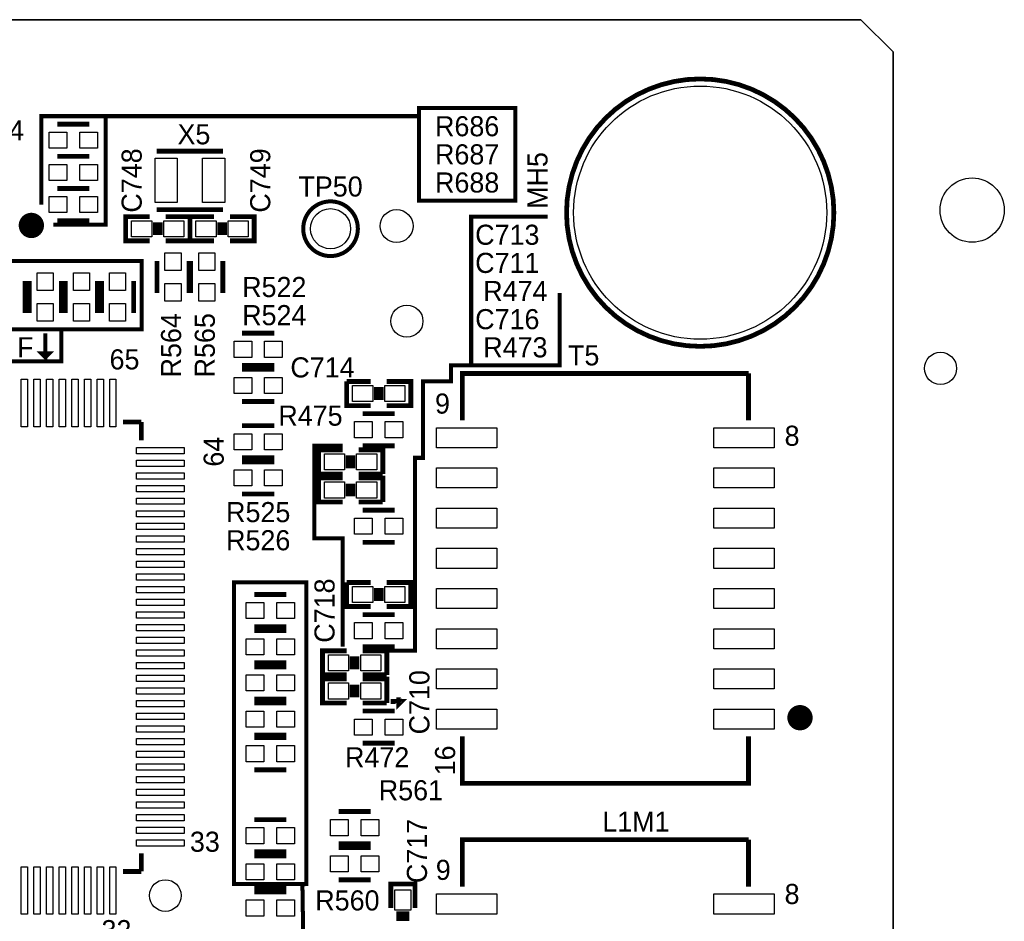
# Model space of a CAD drawing. Extents: x -53 to 531, y -106 to 304.
# Tile 37 of 65: x 150 to 181, y 91 to 119. Entities that reach past the tile are written whole.
import ezdxf
from ezdxf.enums import TextEntityAlignment as Align

# ---------------------------------------------------------------- set-up
doc = ezdxf.new("R2010")
doc.units = 0
for name, color, linetype in [('BOARD_GEOMETRY_OUTLINE', 3, 'CONTINUOUS'), ('BOARD_GEOMETRY_SILKSCREEN_TOP', 1, 'CONTINUOUS'), ('PACKAGE_GEOMETRY_SILKSCREEN_TOP', 4, 'CONTINUOUS'), ('PIN_TOP', 5, 'CONTINUOUS'), ('REF_DES_SILKSCREEN_TOP', 6, 'CONTINUOUS')]:
    doc.layers.add(name, color=color, linetype=linetype)

msp = doc.modelspace()

# ---------------------------------------------------------------- linework, layer by layer
at = {"layer": 'BOARD_GEOMETRY_OUTLINE'}
msp.add_lwpolyline([(177.8, 1.016), (176.784, 0), (175.33874, 0), (1.524, 0), (1.016, 0), (0, 1.016), (0, 2.921), (0, 116.84), (0, 118.364), (1.016, 119.38), (2.54, 119.38), (174.93234, 119.38), (176.784, 119.38), (177.8, 118.364), (177.8, 116.80444), (177.8, 4.445), (177.8, 4.572)], close=True, dxfattribs=at)
for points in [[(174.93234, 119.38), (2.54, 119.38)], [(174.93234, 119.38), (2.54, 119.38)], [(177.8, 116.80444), (177.8, 118.364), (176.784, 119.38), (174.93234, 119.38)], [(177.8, 116.80444), (177.8, 118.364), (176.784, 119.38), (174.93234, 119.38)], [(177.8, 4.445), (177.8, 116.80444)], [(177.8, 4.445), (177.8, 116.80444)]]:
    msp.add_lwpolyline(points, dxfattribs=at)
at = {"layer": 'BOARD_GEOMETRY_SILKSCREEN_TOP'}
for points, const_width in [([(150.876, 113.538), (150.876, 116.332), (152.908, 116.332), (152.908, 112.903), (151.257, 112.903)], 0.127), ([(152.908, 116.332), (162.814, 116.332), (162.814, 113.665), (165.862, 113.665), (165.862, 116.586), (162.814, 116.586), (162.814, 116.332)], 0.127), ([(166.878, 113.157), (164.465, 113.157), (164.465, 108.458)], 0.127), ([(145.923, 111.506), (145.923, 111.76), (154.051, 111.76), (154.051, 109.601), (145.923, 109.601), (145.923, 110.236)], 0.127), ([(161.544, 99.441), (162.687, 99.441), (162.687, 105.537), (162.941, 105.537), (162.941, 107.95), (163.83, 107.95), (163.83, 108.458), (167.259, 108.458), (167.259, 110.744)], 0.127), ([(149.86, 109.601), (149.86, 108.585), (151.511, 108.585), (151.511, 109.601)], 0.127), ([(151.003, 109.474), (151.003, 108.712), (150.876, 108.839), (151.13, 108.839), (151.003, 108.712)], 0.127), ([(160.401, 105.918), (159.512, 105.918), (159.512, 102.997), (160.401, 102.997), (160.401, 99.568)], 0.127), ([(157.48, 92.075), (159.258, 92.075), (159.258, 101.6), (156.972, 101.6), (156.972, 92.075), (157.48, 92.075)], 0.127), ([(161.925, 97.8408), (162.2552, 97.8408), (162.179, 97.7646), (162.179, 97.8916), (162.2044, 97.8916), (162.2552, 97.8408)], 0.1524), ([(159.258, 92.075), (159.131, 92.0496), (159.1564, 90.424), (160.147, 90.424), (160.147, 81.661), (160.909, 81.661)], 0.127)]:
    msp.add_lwpolyline(points, dxfattribs=dict(at, const_width=const_width))
at = {"layer": 'PACKAGE_GEOMETRY_SILKSCREEN_TOP'}
for points, const_width in [([(175.92929, 113.284, 1), (167.479218, 113.284, 1), (175.92929, 113.284)], 0.150114), ([(160.8836, 112.776, 1), (159.1564, 112.776, 1), (160.8836, 112.776)], 0.127), ([(150.763478, 112.879378, 1.000245), (150.363682, 112.879124, 0.999755), (150.763478, 112.879378)], 0.40005), ([(175.058578, 97.326958, 0.99971), (174.658528, 97.326958, 1.00029), (175.058578, 97.326958)], 0.40005)]:
    msp.add_lwpolyline(points, format="xyb", dxfattribs=dict(at, const_width=const_width))
for points, const_width in [([(152.4, 116.078), (151.384, 116.078)], 0.1524), ([(156.625036, 115.225068), (154.524964, 115.225068)], 0.150114), ([(152.4, 115.062), (151.384, 115.062)], 0.1524), ([(152.4, 115.062), (151.384, 115.062)], 0.1524), ([(152.4, 114.046), (151.384, 114.046)], 0.1524), ([(152.4, 114.046), (151.384, 114.046)], 0.1524), ([(156.625036, 113.374932), (154.524964, 113.374932)], 0.150114), ([(152.4, 113.03), (151.384, 113.03)], 0.1524), ([(154.305, 112.395), (153.543, 112.395), (153.543, 113.157), (154.305, 113.157)], 0.1524), ([(154.4828, 112.5728), (154.4828, 112.9792)], 0.1524), ([(154.6352, 112.5728), (154.6352, 112.9792)], 0.1524), ([(154.813, 113.157), (155.575, 113.157), (155.575, 112.395)], 0.1524), ([(156.337, 112.395), (155.575, 112.395), (155.575, 113.157)], 0.1524), ([(155.575, 113.157), (156.337, 113.157)], 0.1524), ([(156.5148, 112.9792), (156.5148, 112.5728)], 0.1524), ([(156.6672, 112.9792), (156.6672, 112.5728)], 0.1524), ([(156.845, 113.157), (157.607, 113.157), (157.607, 112.395), (156.845, 112.395)], 0.1524), ([(155.575, 112.395), (154.813, 112.395)], 0.1524), ([(154.5336, 111.76), (154.5336, 110.744)], 0.1524), ([(155.5496, 111.76), (155.5496, 110.744)], 0.1524), ([(155.6004, 111.76), (155.6004, 110.744)], 0.1524), ([(156.6164, 111.76), (156.6164, 110.744)], 0.1524), ([(150.368, 110.109), (150.368, 111.125)], 0.1524), ([(150.495, 110.109), (150.495, 111.125)], 0.1524), ([(151.511, 110.109), (151.511, 111.125)], 0.1524), ([(151.638, 110.109), (151.638, 111.125)], 0.1524), ([(152.654, 110.109), (152.654, 111.125)], 0.1524), ([(152.781, 110.109), (152.781, 111.125)], 0.1524), ([(153.797, 110.109), (153.797, 111.125)], 0.1524), ([(157.226, 109.474), (158.242, 109.474)], 0.1524), ([(157.226, 108.458), (158.242, 108.458)], 0.1524), ([(157.226, 108.331), (158.242, 108.331)], 0.1524), ([(161.29, 107.188), (160.528, 107.188), (160.528, 107.95)], 0.1524), ([(160.528, 107.95), (161.29, 107.95)], 0.1524), ([(161.798, 107.95), (162.56, 107.95), (162.56, 107.188), (161.798, 107.188)], 0.1524), ([(173.23181, 108.201968), (164.18179, 108.201968), (164.18179, 106.717084)], 0.150114), ([(173.23181, 106.717084), (173.23181, 108.201968)], 0.150114), ([(161.4678, 107.7722), (161.4678, 107.3658)], 0.1524), ([(161.6202, 107.7722), (161.6202, 107.3658)], 0.1524), ([(157.226, 107.315), (158.242, 107.315)], 0.1524), ([(162.052, 106.934), (161.036, 106.934)], 0.1524), ([(153.464006, 106.668062), (154.039062, 106.668062)], 0.150114), ([(154.039062, 106.668062), (154.039062, 106.093006)], 0.150114), ([(157.226, 106.553), (158.242, 106.553)], 0.1524), ([(160.401, 105.029), (159.639, 105.029), (159.639, 105.791), (160.401, 105.791)], 0.1524), ([(160.909, 105.791), (161.671, 105.791), (161.671, 105.029)], 0.1524), ([(162.052, 105.918), (161.036, 105.918)], 0.1524), ([(157.226, 105.537), (158.242, 105.537)], 0.1524), ([(160.5788, 105.2068), (160.5788, 105.6132)], 0.1524), ([(160.7312, 105.2068), (160.7312, 105.6132)], 0.1524), ([(157.226, 105.41), (158.242, 105.41)], 0.1524), ([(160.401, 104.14), (159.639, 104.14), (159.639, 104.902), (160.401, 104.902)], 0.1524), ([(161.671, 105.029), (160.909, 105.029)], 0.1524), ([(160.909, 104.902), (161.671, 104.902), (161.671, 104.14)], 0.1524), ([(160.5788, 104.3178), (160.5788, 104.7242)], 0.1524), ([(160.7312, 104.3178), (160.7312, 104.7242)], 0.1524), ([(157.226, 104.394), (158.242, 104.394)], 0.1524), ([(161.671, 104.14), (160.909, 104.14)], 0.1524), ([(162.052, 103.886), (161.036, 103.886)], 0.1524), ([(162.052, 102.87), (161.036, 102.87)], 0.1524), ([(161.29, 100.838), (160.528, 100.838), (160.528, 101.6)], 0.1524), ([(160.528, 101.6), (161.29, 101.6)], 0.1524), ([(161.4678, 101.4222), (161.4678, 101.0158)], 0.1524), ([(161.6202, 101.4222), (161.6202, 101.0158)], 0.1524), ([(161.798, 101.6), (162.56, 101.6), (162.56, 100.838), (161.798, 100.838)], 0.1524), ([(158.623, 101.219), (157.607, 101.219)], 0.1524), ([(162.052, 100.584), (161.036, 100.584)], 0.1524), ([(158.623, 100.203), (157.607, 100.203)], 0.1524), ([(158.623, 100.076), (157.607, 100.076)], 0.1524), ([(162.052, 99.568), (161.036, 99.568)], 0.1524), ([(160.528, 98.679), (159.766, 98.679), (159.766, 99.441), (160.528, 99.441)], 0.1524), ([(160.7058, 98.8568), (160.7058, 99.2632)], 0.1524), ([(160.8582, 98.8568), (160.8582, 99.2632)], 0.1524), ([(161.036, 99.441), (161.798, 99.441), (161.798, 98.679)], 0.1524), ([(158.623, 99.06), (157.607, 99.06)], 0.1524), ([(157.607, 98.933), (158.623, 98.933)], 0.1524), ([(161.798, 98.679), (161.036, 98.679)], 0.1524), ([(160.528, 97.79), (159.766, 97.79), (159.766, 98.552), (160.528, 98.552)], 0.1524), ([(160.7058, 97.9678), (160.7058, 98.3742)], 0.1524), ([(160.8582, 97.9678), (160.8582, 98.3742)], 0.1524), ([(161.036, 98.552), (161.798, 98.552), (161.798, 97.79)], 0.1524), ([(157.607, 97.917), (158.623, 97.917)], 0.1524), ([(157.607, 97.79), (158.623, 97.79)], 0.1524), ([(161.798, 97.79), (161.036, 97.79)], 0.1524), ([(162.052, 97.536), (161.036, 97.536)], 0.1524), ([(157.607, 96.774), (158.623, 96.774)], 0.1524), ([(164.18179, 96.736916), (164.18179, 95.252032), (173.23181, 95.252032), (173.23181, 96.736916)], 0.150114), ([(157.607, 96.6978), (158.623, 96.6978)], 0.1524), ([(162.052, 96.52), (161.036, 96.52)], 0.1524), ([(157.607, 95.6818), (158.623, 95.6818)], 0.1524), ([(160.274, 94.361), (161.29, 94.361)], 0.1524), ([(158.623, 94.107), (157.607, 94.107)], 0.1524), ([(160.274, 93.345), (161.29, 93.345)], 0.1524), ([(173.23181, 93.469968), (164.18179, 93.469968), (164.18179, 91.985084)], 0.150114), ([(173.23181, 91.985084), (173.23181, 93.469968)], 0.150114), ([(154.039062, 93.042994), (154.039062, 92.467938)], 0.150114), ([(158.623, 93.091), (157.607, 93.091)], 0.1524), ([(160.274, 93.218), (161.29, 93.218)], 0.1524), ([(158.623, 92.964), (157.607, 92.964)], 0.1524), ([(154.039062, 92.467938), (153.464006, 92.467938)], 0.150114), ([(160.274, 92.202), (161.29, 92.202)], 0.1524), ([(161.925, 91.313), (161.925, 92.075), (162.687, 92.075), (162.687, 91.313)], 0.1524), ([(158.623, 91.948), (157.607, 91.948)], 0.1524), ([(158.623, 91.821), (157.607, 91.821)], 0.1524), ([(162.1028, 91.1352), (162.5092, 91.1352)], 0.1524), ([(162.1028, 90.9828), (162.5092, 90.9828)], 0.1524)]:
    msp.add_lwpolyline(points, dxfattribs=dict(at, const_width=const_width))
at = {"layer": 'PIN_TOP'}
for points in [[(151.6888, 115.316), (151.13, 115.316), (151.13, 115.824), (151.6888, 115.824)], [(152.654, 115.316), (152.0952, 115.316), (152.0952, 115.824), (152.654, 115.824)], [(155.17495, 115.000024), (155.17495, 113.599976), (154.474926, 113.599976), (154.474926, 115.000024)], [(156.675074, 115.000024), (156.675074, 113.599976), (155.97505, 113.599976), (155.97505, 115.000024)], [(151.6888, 114.3), (151.13, 114.3), (151.13, 114.808), (151.6888, 114.808)], [(152.654, 114.3), (152.0952, 114.3), (152.0952, 114.808), (152.654, 114.808)], [(151.6888, 113.284), (151.13, 113.284), (151.13, 113.792), (151.6888, 113.792)], [(152.654, 113.284), (152.0952, 113.284), (152.0952, 113.792), (152.654, 113.792)], [(154.3685, 113.03), (154.3685, 112.522), (153.7335, 112.522), (153.7335, 113.03)], [(155.3845, 113.03), (155.3845, 112.522), (154.7495, 112.522), (154.7495, 113.03)], [(155.7655, 112.522), (155.7655, 113.03), (156.4005, 113.03), (156.4005, 112.522)], [(156.7815, 112.522), (156.7815, 113.03), (157.4165, 113.03), (157.4165, 112.522)], [(155.2956, 112.014), (155.2956, 111.4552), (154.7876, 111.4552), (154.7876, 112.014)], [(156.3624, 112.014), (156.3624, 111.4552), (155.8544, 111.4552), (155.8544, 112.014)], [(150.749, 110.8202), (150.749, 111.379), (151.257, 111.379), (151.257, 110.8202)], [(151.892, 110.8202), (151.892, 111.379), (152.4, 111.379), (152.4, 110.8202)], [(153.035, 110.8202), (153.035, 111.379), (153.543, 111.379), (153.543, 110.8202)], [(155.2956, 111.0488), (155.2956, 110.49), (154.7876, 110.49), (154.7876, 111.0488)], [(156.3624, 111.0488), (156.3624, 110.49), (155.8544, 110.49), (155.8544, 111.0488)], [(150.749, 109.855), (150.749, 110.4138), (151.257, 110.4138), (151.257, 109.855)], [(151.892, 109.855), (151.892, 110.4138), (152.4, 110.4138), (152.4, 109.855)], [(153.035, 109.855), (153.035, 110.4138), (153.543, 110.4138), (153.543, 109.855)], [(156.972, 109.22), (157.5308, 109.22), (157.5308, 108.712), (156.972, 108.712)], [(157.9372, 109.22), (158.496, 109.22), (158.496, 108.712), (157.9372, 108.712)], [(150.438993, 106.517948), (150.239095, 106.517948), (150.239095, 108.018072), (150.438993, 108.018072)], [(150.839043, 106.517948), (150.639145, 106.517948), (150.639145, 108.018072), (150.839043, 108.018072)], [(151.238839, 106.517948), (151.038941, 106.517948), (151.038941, 108.018072), (151.238839, 108.018072)], [(151.638889, 106.517948), (151.438991, 106.517948), (151.438991, 108.018072), (151.638889, 108.018072)], [(152.038939, 106.517948), (151.839041, 106.517948), (151.839041, 108.018072), (152.038939, 108.018072)], [(152.438989, 106.517948), (152.239091, 106.517948), (152.239091, 108.018072), (152.438989, 108.018072)], [(152.839039, 106.517948), (152.639141, 106.517948), (152.639141, 108.018072), (152.839039, 108.018072)], [(153.238835, 106.517948), (153.038937, 106.517948), (153.038937, 108.018072), (153.238835, 108.018072)], [(156.972, 108.077), (157.5308, 108.077), (157.5308, 107.569), (156.972, 107.569)], [(157.9372, 108.077), (158.496, 108.077), (158.496, 107.569), (157.9372, 107.569)], [(160.7185, 107.315), (160.7185, 107.823), (161.3535, 107.823), (161.3535, 107.315)], [(161.7345, 107.315), (161.7345, 107.823), (162.3695, 107.823), (162.3695, 107.315)], [(161.3408, 106.172), (160.782, 106.172), (160.782, 106.68), (161.3408, 106.68)], [(162.306, 106.172), (161.7472, 106.172), (161.7472, 106.68), (162.306, 106.68)], [(165.274244, 106.4895), (165.274244, 105.8545), (163.369244, 105.8545), (163.369244, 106.4895)], [(174.044356, 106.4895), (174.044356, 105.8545), (172.139356, 105.8545), (172.139356, 106.4895)], [(156.972, 106.299), (157.5308, 106.299), (157.5308, 105.791), (156.972, 105.791)], [(157.9372, 106.299), (158.496, 106.299), (158.496, 105.791), (157.9372, 105.791)], [(155.389072, 105.867835), (155.389072, 105.667937), (153.888948, 105.667937), (153.888948, 105.867835)], [(160.4645, 105.664), (160.4645, 105.156), (159.8295, 105.156), (159.8295, 105.664)], [(161.4805, 105.664), (161.4805, 105.156), (160.8455, 105.156), (160.8455, 105.664)], [(155.389072, 105.468039), (155.389072, 105.268141), (153.888948, 105.268141), (153.888948, 105.468039)], [(165.274244, 105.2195), (165.274244, 104.5845), (163.369244, 104.5845), (163.369244, 105.2195)], [(174.044356, 105.2195), (174.044356, 104.5845), (172.139356, 104.5845), (172.139356, 105.2195)], [(155.389072, 105.067989), (155.389072, 104.868091), (153.888948, 104.868091), (153.888948, 105.067989)], [(156.972, 105.156), (157.5308, 105.156), (157.5308, 104.648), (156.972, 104.648)], [(157.9372, 105.156), (158.496, 105.156), (158.496, 104.648), (157.9372, 104.648)], [(155.389072, 104.667939), (155.389072, 104.468041), (153.888948, 104.468041), (153.888948, 104.667939)], [(160.4645, 104.775), (160.4645, 104.267), (159.8295, 104.267), (159.8295, 104.775)], [(161.4805, 104.775), (161.4805, 104.267), (160.8455, 104.267), (160.8455, 104.775)], [(155.389072, 104.267889), (155.389072, 104.067991), (153.888948, 104.067991), (153.888948, 104.267889)], [(165.274244, 103.9495), (165.274244, 103.3145), (163.369244, 103.3145), (163.369244, 103.9495)], [(174.044356, 103.9495), (174.044356, 103.3145), (172.139356, 103.3145), (172.139356, 103.9495)], [(155.389072, 103.867839), (155.389072, 103.667941), (153.888948, 103.667941), (153.888948, 103.867839)], [(155.389072, 103.468043), (155.389072, 103.268145), (153.888948, 103.268145), (153.888948, 103.468043)], [(161.3408, 103.124), (160.782, 103.124), (160.782, 103.632), (161.3408, 103.632)], [(162.306, 103.124), (161.7472, 103.124), (161.7472, 103.632), (162.306, 103.632)], [(155.389072, 103.067993), (155.389072, 102.868095), (153.888948, 102.868095), (153.888948, 103.067993)], [(155.389072, 102.667943), (155.389072, 102.468045), (153.888948, 102.468045), (153.888948, 102.667943)], [(165.274244, 102.6795), (165.274244, 102.0445), (163.369244, 102.0445), (163.369244, 102.6795)], [(174.044356, 102.6795), (174.044356, 102.0445), (172.139356, 102.0445), (172.139356, 102.6795)], [(155.389072, 102.267893), (155.389072, 102.067995), (153.888948, 102.067995), (153.888948, 102.267893)], [(155.389072, 101.867843), (155.389072, 101.667945), (153.888948, 101.667945), (153.888948, 101.867843)], [(155.389072, 101.468047), (155.389072, 101.268149), (153.888948, 101.268149), (153.888948, 101.468047)], [(160.7185, 100.965), (160.7185, 101.473), (161.3535, 101.473), (161.3535, 100.965)], [(161.7345, 100.965), (161.7345, 101.473), (162.3695, 101.473), (162.3695, 100.965)], [(165.274244, 101.4095), (165.274244, 100.7745), (163.369244, 100.7745), (163.369244, 101.4095)], [(174.044356, 101.4095), (174.044356, 100.7745), (172.139356, 100.7745), (172.139356, 101.4095)], [(155.389072, 101.067997), (155.389072, 100.868099), (153.888948, 100.868099), (153.888948, 101.067997)], [(157.9118, 100.457), (157.353, 100.457), (157.353, 100.965), (157.9118, 100.965)], [(158.877, 100.457), (158.3182, 100.457), (158.3182, 100.965), (158.877, 100.965)], [(155.389072, 100.667947), (155.389072, 100.468049), (153.888948, 100.468049), (153.888948, 100.667947)], [(155.389072, 100.267897), (155.389072, 100.067999), (153.888948, 100.067999), (153.888948, 100.267897)], [(161.3408, 99.822), (160.782, 99.822), (160.782, 100.33), (161.3408, 100.33)], [(162.306, 99.822), (161.7472, 99.822), (161.7472, 100.33), (162.306, 100.33)], [(165.274244, 100.1395), (165.274244, 99.5045), (163.369244, 99.5045), (163.369244, 100.1395)], [(174.044356, 100.1395), (174.044356, 99.5045), (172.139356, 99.5045), (172.139356, 100.1395)], [(155.389072, 99.867847), (155.389072, 99.667949), (153.888948, 99.667949), (153.888948, 99.867847)], [(157.9118, 99.314), (157.353, 99.314), (157.353, 99.822), (157.9118, 99.822)], [(158.877, 99.314), (158.3182, 99.314), (158.3182, 99.822), (158.877, 99.822)], [(155.389072, 99.468051), (155.389072, 99.268153), (153.888948, 99.268153), (153.888948, 99.468051)], [(160.5915, 99.314), (160.5915, 98.806), (159.9565, 98.806), (159.9565, 99.314)], [(161.6075, 99.314), (161.6075, 98.806), (160.9725, 98.806), (160.9725, 99.314)], [(155.389072, 99.068001), (155.389072, 98.868103), (153.888948, 98.868103), (153.888948, 99.068001)], [(155.389072, 98.667951), (155.389072, 98.468053), (153.888948, 98.468053), (153.888948, 98.667951)], [(157.353, 98.679), (157.9118, 98.679), (157.9118, 98.171), (157.353, 98.171)], [(158.3182, 98.679), (158.877, 98.679), (158.877, 98.171), (158.3182, 98.171)], [(165.274244, 98.8695), (165.274244, 98.2345), (163.369244, 98.2345), (163.369244, 98.8695)], [(174.044356, 98.8695), (174.044356, 98.2345), (172.139356, 98.2345), (172.139356, 98.8695)], [(160.5915, 98.425), (160.5915, 97.917), (159.9565, 97.917), (159.9565, 98.425)], [(161.6075, 98.425), (161.6075, 97.917), (160.9725, 97.917), (160.9725, 98.425)], [(155.389072, 98.267901), (155.389072, 98.068003), (153.888948, 98.068003), (153.888948, 98.267901)], [(155.389072, 97.867851), (155.389072, 97.667953), (153.888948, 97.667953), (153.888948, 97.867851)], [(155.389072, 97.468055), (155.389072, 97.268157), (153.888948, 97.268157), (153.888948, 97.468055)], [(157.353, 97.536), (157.9118, 97.536), (157.9118, 97.028), (157.353, 97.028)], [(158.3182, 97.536), (158.877, 97.536), (158.877, 97.028), (158.3182, 97.028)], [(165.274244, 97.5995), (165.274244, 96.9645), (163.369244, 96.9645), (163.369244, 97.5995)], [(174.044356, 97.5995), (174.044356, 96.9645), (172.139356, 96.9645), (172.139356, 97.5995)], [(161.3408, 96.774), (160.782, 96.774), (160.782, 97.282), (161.3408, 97.282)], [(162.306, 96.774), (161.7472, 96.774), (161.7472, 97.282), (162.306, 97.282)], [(155.389072, 97.068005), (155.389072, 96.868107), (153.888948, 96.868107), (153.888948, 97.068005)], [(155.389072, 96.667955), (155.389072, 96.468057), (153.888948, 96.468057), (153.888948, 96.667955)], [(155.389072, 96.267905), (155.389072, 96.068007), (153.888948, 96.068007), (153.888948, 96.267905)], [(157.353, 96.4438), (157.9118, 96.4438), (157.9118, 95.9358), (157.353, 95.9358)], [(158.3182, 96.4438), (158.877, 96.4438), (158.877, 95.9358), (158.3182, 95.9358)], [(155.389072, 95.867855), (155.389072, 95.667957), (153.888948, 95.667957), (153.888948, 95.867855)], [(155.389072, 95.468059), (155.389072, 95.268161), (153.888948, 95.268161), (153.888948, 95.468059)], [(155.389072, 95.068009), (155.389072, 94.868111), (153.888948, 94.868111), (153.888948, 95.068009)], [(155.389072, 94.667959), (155.389072, 94.468061), (153.888948, 94.468061), (153.888948, 94.667959)], [(155.389072, 94.267909), (155.389072, 94.068011), (153.888948, 94.068011), (153.888948, 94.267909)], [(160.02, 94.107), (160.5788, 94.107), (160.5788, 93.599), (160.02, 93.599)], [(160.9852, 94.107), (161.544, 94.107), (161.544, 93.599), (160.9852, 93.599)], [(155.389072, 93.867859), (155.389072, 93.667961), (153.888948, 93.667961), (153.888948, 93.867859)], [(157.9118, 93.345), (157.353, 93.345), (157.353, 93.853), (157.9118, 93.853)], [(158.877, 93.345), (158.3182, 93.345), (158.3182, 93.853), (158.877, 93.853)], [(155.389072, 93.468063), (155.389072, 93.268165), (153.888948, 93.268165), (153.888948, 93.468063)], [(160.02, 92.964), (160.5788, 92.964), (160.5788, 92.456), (160.02, 92.456)], [(160.9852, 92.964), (161.544, 92.964), (161.544, 92.456), (160.9852, 92.456)], [(150.438993, 91.117928), (150.239095, 91.117928), (150.239095, 92.618052), (150.438993, 92.618052)], [(150.839043, 91.117928), (150.639145, 91.117928), (150.639145, 92.618052), (150.839043, 92.618052)], [(151.238839, 91.117928), (151.038941, 91.117928), (151.038941, 92.618052), (151.238839, 92.618052)], [(151.638889, 91.117928), (151.438991, 91.117928), (151.438991, 92.618052), (151.638889, 92.618052)], [(152.038939, 91.117928), (151.839041, 91.117928), (151.839041, 92.618052), (152.038939, 92.618052)], [(152.438989, 91.117928), (152.239091, 91.117928), (152.239091, 92.618052), (152.438989, 92.618052)], [(152.839039, 91.117928), (152.639141, 91.117928), (152.639141, 92.618052), (152.839039, 92.618052)], [(153.238835, 91.117928), (153.038937, 91.117928), (153.038937, 92.618052), (153.238835, 92.618052)], [(157.9118, 92.202), (157.353, 92.202), (157.353, 92.71), (157.9118, 92.71)], [(158.877, 92.202), (158.3182, 92.202), (158.3182, 92.71), (158.877, 92.71)], [(162.56, 91.2495), (162.052, 91.2495), (162.052, 91.8845), (162.56, 91.8845)], [(157.9118, 91.059), (157.353, 91.059), (157.353, 91.567), (157.9118, 91.567)], [(158.877, 91.059), (158.3182, 91.059), (158.3182, 91.567), (158.877, 91.567)], [(165.274244, 91.7575), (165.274244, 91.1225), (163.369244, 91.1225), (163.369244, 91.7575)], [(174.044356, 91.7575), (174.044356, 91.1225), (172.139356, 91.1225), (172.139356, 91.7575)]]:
    msp.add_lwpolyline(points, close=True, dxfattribs=at)
for centre, radius in [((171.704254, 113.284), 3.999992), ((180.300122, 113.36401), 1.016), ((160.02, 112.776), 0.635), ((162.109404, 112.861852), 0.5207), ((162.433, 109.855), 0.508), ((179.300124, 108.36402), 0.508), ((154.798522, 91.708478), 0.499999)]:
    msp.add_circle(centre, radius, dxfattribs=at)

# ---------------------------------------------------------------- texts
at = {"layer": 'BOARD_GEOMETRY_SILKSCREEN_TOP', "width": 1.0004}
msp.add_text('F', height=0.635, dxfattribs=at).set_placement((150.114, 108.712))
at = {"layer": 'PACKAGE_GEOMETRY_SILKSCREEN_TOP', "width": 1.0004}
for s, p in [('4', (149.86, 115.57)), ('65', (153.035, 108.331)), ('9', (163.322, 106.934)), ('8', (174.371, 105.918)), ('33', (155.575, 93.091)), ('9', (163.3474, 92.202)), ('8', (174.371, 91.44)), ('32', (152.781, 90.297))]:
    msp.add_text(s, height=0.635, dxfattribs=at).set_placement(p)
for s, p in [('64', (156.643578, 105.259124)), ('16', (163.957, 95.504))]:
    msp.add_text(s, height=0.635, rotation=90, dxfattribs=at).set_placement(p)
at = {"layer": 'REF_DES_SILKSCREEN_TOP', "width": 1.0004}
for s, p in [('R686', (164.338, 115.697)), ('X5', (155.702, 115.443)), ('R687', (164.338, 114.808)), ('R688', (164.338, 113.919)), ('TP50', (160.02, 113.792)), ('R522', (158.242, 110.617)), ('R474', (165.862, 110.49)), ('R524', (158.242, 109.728)), ('R473', (165.862, 108.712)), ('T5', (168.021, 108.458)), ('R475', (159.385, 106.553)), ('R525', (157.734, 103.505)), ('R526', (157.734, 102.616)), ('R472', (161.4932, 95.758)), ('R561', (162.56, 94.7166)), ('L1M1', (169.672, 93.726)), ('R560', (160.5534, 91.2368))]:
    msp.add_text(s, height=0.635, dxfattribs=at).set_placement(p, align=Align.CENTER)
for s, p in [('C748', (154.051, 113.284)), ('C749', (158.115, 113.284)), ('C718', (160.147, 99.695)), ('C710', (163.1442, 96.7994)), ('C717', (163.068, 92.1004))]:
    msp.add_text(s, height=0.635, rotation=90, dxfattribs=at).set_placement(p)
for s, p in [('MH5', (166.878, 114.3)), ('R564', (155.295854, 109.093)), ('R565', (156.362654, 109.093))]:
    msp.add_text(s, height=0.635, rotation=90, dxfattribs=at).set_placement(p, align=Align.CENTER)
for s, p in [('C713', (164.592, 112.268)), ('C711', (164.592, 111.379)), ('C716', (164.592, 109.601)), ('C714', (158.75, 108.077))]:
    msp.add_text(s, height=0.635, dxfattribs=at).set_placement(p)

doc.saveas('drawing.dxf')
